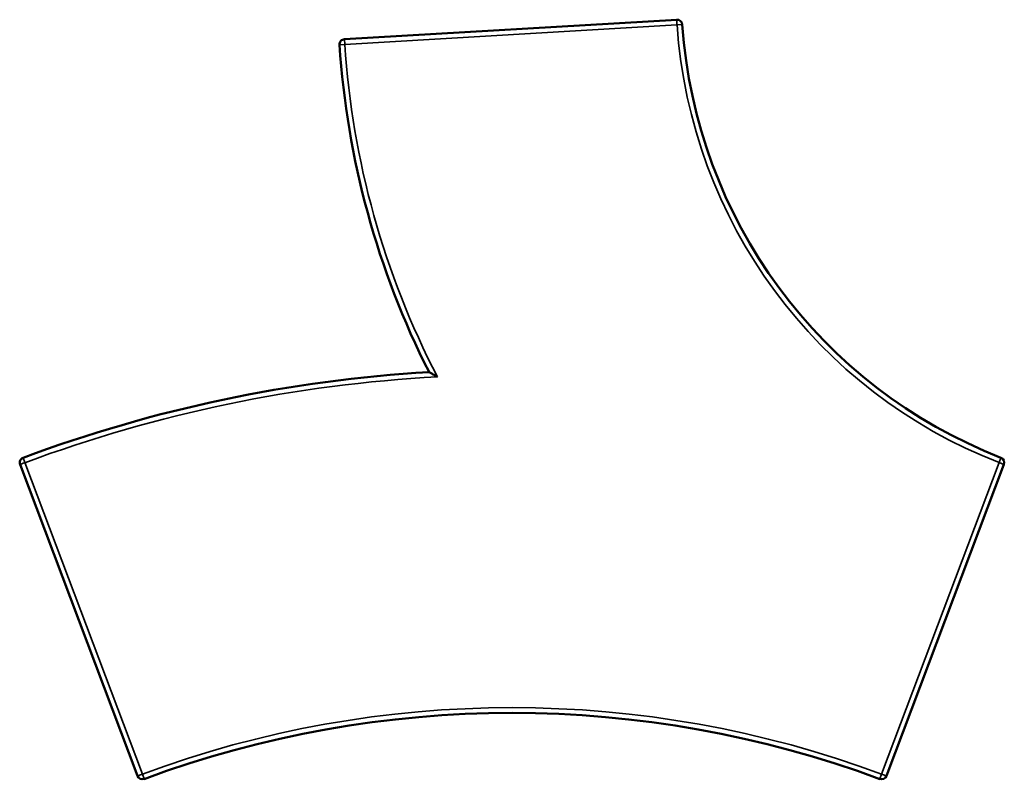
# Model space of a CAD drawing. Header units: millimetres. Extents: x 613 to 6524, y 1562 to 4035.
# Tile 8 of 9: x 2707 to 4571, y 2597 to 4035. Entities that reach past the tile are written whole.
import ezdxf

# ---------------------------------------------------------------- set-up
doc = ezdxf.new("R2010")
doc.units = ezdxf.units.MM
doc.layers.add('Visibile (ISO)', color=7, linetype='Continuous', lineweight=50)
doc.layers.add('Visibile sottile (ISO)', color=7, linetype='Continuous', lineweight=35)

msp = doc.modelspace()

# ---------------------------------------------------------------- linework, layer by layer
at = {"layer": 'Visibile (ISO)'}
for p, q in [((3950.8, 4035.1), (3321.8, 3998.2)), ((2707.6, 3193), (2929.8, 2603.5)), ((4348.1, 2603.5), (4570.4, 3193))]:
    msp.add_line(p, q, dxfattribs=at)
for centre, radius, start, end in [((3951.3, 4025.1), 10, 3.9517, 93.3549), ((4909.1, 4091.3), 950, 183.9517, 248.7443), ((3322.4, 3988.2), 10, 93.3549, 183.7152), ((4909.1, 4091.3), 1600, 183.7152, 206.871), ((3639, 722.7), 2650, 93.3997, 110.4419), ((2716.9, 3196.5), 10, 110.4419, 200.6589), ((4561, 3196.6), 10, 339.3411, 68.7443), ((3639, 722.7), 2000, 69.6261, 110.3739), ((2939.2, 2607), 10, 200.6589, 290.3739), ((4338.7, 2607), 10, 249.6261, 339.3411)]:
    msp.add_arc(centre, radius, start, end, dxfattribs=at)
msp.add_open_spline([(3481.8, 3368.1), (3481.8, 3368.1), (3481.9, 3368), (3482.5, 3367.7), (3482.9, 3367.5), (3484.2, 3366.7), (3485.1, 3366.2), (3487.6, 3364.8), (3489.4, 3363.7), (3493.4, 3361.4), (3495.6, 3360.2), (3497.7, 3359), (3497.7, 3359), (3497.7, 3359)], degree=3, knots=[-2.5048, -2.5048, -2.5048, -2.5048, -2.240751, -2.240751, -1.922644, -1.922644, -1.438991, -1.438991, -0.730226, -0.730226, 0, 0, 0.002609, 0.002609, 0.002609, 0.002609], dxfattribs=at)
at = {"layer": 'Visibile sottile (ISO)'}
for p, q in [((3951.3, 4025.1), (3950.8, 4035.1)), ((3322.4, 3988.2), (3951.3, 4025.1)), ((3961.3, 4025.8), (3951.3, 4025.1)), ((3321.8, 3998.2), (3322.4, 3988.2)), ((3322.4, 3988.2), (3312.4, 3987.6)), ((2716.9, 3196.5), (2707.6, 3193)), ((2713.4, 3205.9), (2716.9, 3196.5)), ((2939.2, 2607), (2716.9, 3196.5)), ((4561, 3196.6), (4338.7, 2607)), ((4561, 3196.6), (4564.7, 3205.9)), ((4570.4, 3193), (4561, 3196.6)), ((2929.8, 2603.5), (2939.2, 2607)), ((2939.2, 2607), (2942.7, 2597.6)), ((4335.3, 2597.6), (4338.7, 2607)), ((4338.7, 2607), (4348.1, 2603.5))]:
    msp.add_line(p, q, dxfattribs=at)
for centre, radius, start, end in [((4909.1, 4091.3), 960, 183.9517, 248.7443), ((4909.1, 4091.3), 1590, 183.7152, 207.4233), ((3639, 722.7), 2640, 93.0667, 110.4419), ((3639, 722.7), 2010, 69.6261, 110.3739)]:
    msp.add_arc(centre, radius, start, end, dxfattribs=at)

doc.saveas('drawing.dxf')
